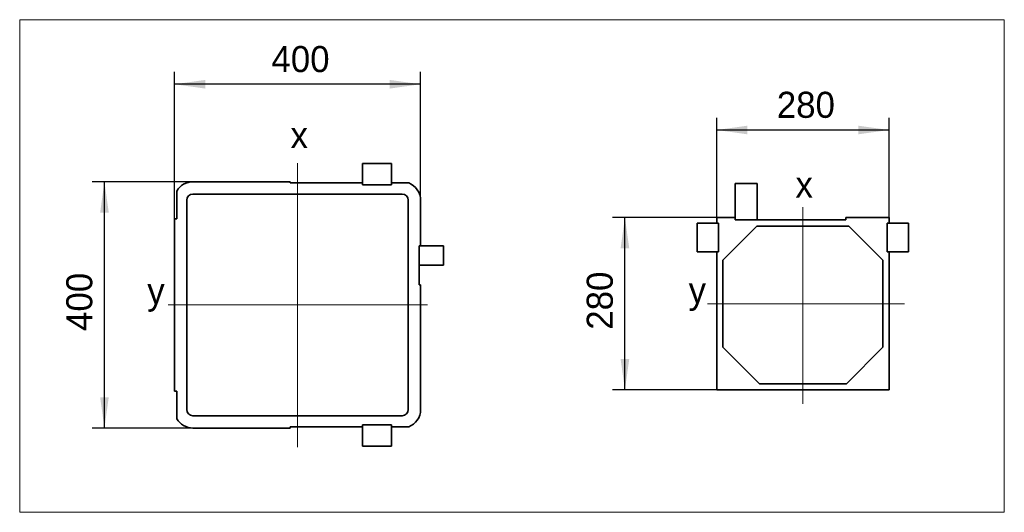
# Model space of a CAD drawing. Header units: millimetres. Extents: x 20 to 400, y 0 to 275.
# Tile 16 of 16: x 230 to 310, y 235 to 275. Entities that reach past the tile are written whole.
import ezdxf

# ---------------------------------------------------------------- set-up
doc = ezdxf.new("R2010")
doc.units = ezdxf.units.MM
doc.linetypes.add('SLD-Durchgehend', pattern=[0])
doc.linetypes.add('SLD-Punktstrich', pattern=[19.05, 15.24, -1.27, 1.27, -1.27])
doc.layers.add('KOPF', color=7, linetype='SLD-Durchgehend')
doc.styles.add('SLDTEXTSTYLE2', font='Gill Sans MT Pro Medium')
doc.dimstyles.new('SLDDIMSTYLE5', dxfattribs={"dimtxt": 1.924756, "dimasz": 2.5, "dimexe": 0, "dimexo": 0.0625, "dimgap": 0.481189, "dimtad": 1, "dimlfac": 20, "dimrnd": 1e-09, "dimzin": 12, "dimdsep": 46, "dimtxsty": 'SLDTEXTSTYLE2', "dimsah": 1, "dimcen": 0.09, "dimadec": 0, "dimazin": 3, "dimtfac": 1, "dimtofl": 0, "dimtmove": 0, "dimatfit": 3, "dimfxl": 1, "dimfrac": 2, "dimtolj": 1, "dimtzin": 12, "dimarcsym": 0})

# ---------------------------------------------------------------- blocks, each defined once
blk = doc.blocks.new('_D_51')
at = {"layer": 'KOPF'}
for p, q in [((242.572, 258.841), (242.572, 270.759)), ((262.572, 260.341), (262.572, 270.759)), ((262.572, 269.759), (242.572, 269.759))]:
    blk.add_line(p, q, dxfattribs=at)
for points in [[(242.572, 269.759), (245.072, 269.409), (245.072, 270.109)], [(262.572, 269.759), (260.072, 270.109), (260.072, 269.409)]]:
    blk.add_solid(points, dxfattribs=at)
at = {"layer": 'KOPF', "insert": (250.455, 272.863), "char_height": 2.1167, "attachment_point": 1, "style": 'SLDTEXTSTYLE2'}
blk.add_mtext('400', dxfattribs=at)
blk = doc.blocks.new('_D_52')
at = {"layer": 'KOPF'}
for p, q in [((244.072, 261.841), (235.886, 261.841)), ((236.886, 241.841), (236.886, 261.841)), ((244.072, 241.841), (235.886, 241.841))]:
    blk.add_line(p, q, dxfattribs=at)
for points in [[(236.886, 261.841), (236.536, 259.341), (237.236, 259.341)], [(236.886, 241.841), (237.236, 244.341), (236.536, 244.341)]]:
    blk.add_solid(points, dxfattribs=at)
at = {"layer": 'KOPF', "insert": (233.782, 249.724), "char_height": 2.1167, "attachment_point": 1, "rotation": 90, "style": 'SLDTEXTSTYLE2'}
blk.add_mtext('400', dxfattribs=at)
blk = doc.blocks.new('_D_53')
at = {"layer": 'KOPF'}
for p, q in [((286.633, 258.94), (278.175, 258.94)), ((279.175, 244.94), (279.175, 258.94)), ((286.633, 244.94), (278.175, 244.94))]:
    blk.add_line(p, q, dxfattribs=at)
for points in [[(279.175, 258.94), (278.825, 256.44), (279.525, 256.44)], [(279.175, 244.94), (279.525, 247.44), (278.825, 247.44)]]:
    blk.add_solid(points, dxfattribs=at)
at = {"layer": 'KOPF', "insert": (276.071, 249.823), "char_height": 2.1167, "attachment_point": 1, "rotation": 90, "style": 'SLDTEXTSTYLE2'}
blk.add_mtext('280', dxfattribs=at)
blk = doc.blocks.new('_D_54')
at = {"layer": 'KOPF'}
for p, q in [((286.633, 258.94), (286.633, 267.044)), ((300.633, 258.94), (300.633, 267.044)), ((286.633, 266.044), (300.633, 266.044))]:
    blk.add_line(p, q, dxfattribs=at)
for points in [[(286.633, 266.044), (289.133, 265.694), (289.133, 266.394)], [(300.633, 266.044), (298.133, 266.394), (298.133, 265.694)]]:
    blk.add_solid(points, dxfattribs=at)
at = {"layer": 'KOPF', "insert": (291.516, 269.148), "char_height": 2.1167, "attachment_point": 1, "style": 'SLDTEXTSTYLE2'}
blk.add_mtext('280', dxfattribs=at)

msp = doc.modelspace()

# ---------------------------------------------------------------- linework, layer by layer
at = {"color": 7, "linetype": 'SLD-Durchgehend', "lineweight": 35}
for p, q in [((260.19657, 263.31597), (257.86657, 263.31597)), ((257.86657, 263.31597), (257.86657, 261.74097)), ((260.19657, 261.74097), (260.19657, 263.31597)), ((251.97157, 261.84097), (244.07157, 261.84097)), ((251.97157, 261.84097), (251.97157, 261.74097)), ((251.97157, 261.74097), (257.86657, 261.74097)), ((257.86657, 261.74097), (257.86657, 261.58597)), ((260.19657, 261.58597), (260.19657, 261.74097)), ((260.19657, 261.74097), (261.61009, 261.74097)), ((288.13295, 261.6901), (289.90795, 261.6901)), ((288.13295, 258.7401), (288.13295, 261.6901)), ((289.90795, 261.6901), (289.90795, 258.7401)), ((242.77157, 258.84097), (242.77157, 261.08931)), ((261.07157, 260.84097), (244.07157, 260.84097)), ((257.86657, 261.58597), (260.19657, 261.58597)), ((243.57157, 260.34097), (243.57157, 243.34097)), ((261.57157, 243.34097), (261.57157, 260.34097)), ((262.57157, 256.62597), (262.57157, 260.34097)), ((242.57157, 258.84097), (242.77157, 258.84097)), ((242.57157, 258.84097), (242.57157, 244.84097)), ((285.05795, 256.1601), (285.05795, 258.4901)), ((285.05795, 258.4901), (286.78795, 258.4901)), ((286.63295, 258.9401), (286.63295, 258.4901)), ((288.13295, 258.9401), (286.63295, 258.9401)), ((286.63295, 258.4901), (286.78795, 258.4901)), ((286.78795, 258.4901), (286.78795, 256.1601)), ((288.13295, 258.7401), (288.13295, 258.9401)), ((297.13295, 258.7401), (288.13295, 258.7401)), ((289.90795, 258.7401), (288.13295, 258.7401)), ((297.13295, 258.9401), (297.13295, 258.7401)), ((300.63295, 258.9401), (297.13295, 258.9401)), ((300.47795, 258.4901), (300.63295, 258.4901)), ((300.47795, 256.1601), (300.47795, 258.4901)), ((300.47795, 258.4901), (302.20795, 258.4901)), ((300.63295, 258.4901), (300.63295, 258.9401)), ((302.20795, 258.4901), (302.20795, 256.1601)), ((289.90072, 258.2401), (287.13295, 255.47233)), ((297.36519, 258.2401), (289.90072, 258.2401)), ((300.13295, 255.47233), (297.36519, 258.2401)), ((262.57157, 256.62597), (262.44657, 256.62597)), ((262.44657, 256.62597), (262.44657, 254.62597)), ((264.44657, 256.62597), (262.57157, 256.62597)), ((264.44657, 255.07597), (264.44657, 256.62597)), ((286.78795, 256.1601), (285.05795, 256.1601)), ((286.78795, 256.1601), (286.63295, 256.1601)), ((286.63295, 256.1601), (286.63295, 244.9401)), ((300.63295, 256.1601), (300.47795, 256.1601)), ((302.20795, 256.1601), (300.47795, 256.1601)), ((300.63295, 244.9401), (300.63295, 256.1601)), ((287.13295, 255.47233), (287.13295, 248.40787)), ((300.13295, 248.40787), (300.13295, 255.47233)), ((262.44657, 255.07597), (264.44657, 255.07597)), ((262.44657, 254.62597), (262.45157, 254.62597)), ((262.45157, 254.62597), (262.45157, 253.47597)), ((262.45157, 253.47597), (262.57157, 253.47597)), ((262.57157, 243.34097), (262.57157, 253.47597)), ((287.13295, 248.40787), (290.10072, 245.4401)), ((297.16519, 245.4401), (300.13295, 248.40787)), ((242.77157, 244.84097), (242.57157, 244.84097)), ((242.77157, 242.59264), (242.77157, 244.84097)), ((286.63295, 244.9401), (300.63295, 244.9401)), ((290.10072, 245.4401), (297.16519, 245.4401)), ((244.07157, 242.84097), (261.07157, 242.84097)), ((244.07157, 241.84097), (251.97157, 241.84097)), ((257.86657, 241.94097), (251.97157, 241.94097)), ((251.97157, 241.94097), (251.97157, 241.84097)), ((257.86657, 242.09597), (257.86657, 241.94097)), ((260.19657, 242.09597), (257.86657, 242.09597)), ((257.86657, 241.94097), (257.86657, 240.36597)), ((260.19657, 241.94097), (260.19657, 242.09597)), ((261.61009, 241.94097), (260.19657, 241.94097)), ((260.19657, 240.36597), (260.19657, 241.94097)), ((257.86657, 240.36597), (260.19657, 240.36597))]:
    msp.add_line(p, q, dxfattribs=at)
for centre, radius, start, end in [((244.07157, 260.34097), 1.5, 90, 150.0735651), ((261.07157, 260.34097), 1.5, 0, 68.9605302), ((244.07157, 260.34097), 0.5, 90, 180), ((261.07157, 260.34097), 0.5, 0, 90), ((244.07157, 243.34097), 0.5, 180, 270), ((261.07157, 243.34097), 0.5, 270, 0), ((261.07157, 243.34097), 1.5, 291.0394698, 0), ((244.07157, 243.34097), 1.5, 209.9264349, 270)]:
    msp.add_arc(centre, radius, start, end, dxfattribs=at)
at = {"layer": 'KOPF', "lineweight": 18}
for p, q in [((230, 275), (310, 275)), ((230, 275), (230, 235)), ((310, 275), (310, 235)), ((230, 235), (310, 235))]:
    msp.add_line(p, q, dxfattribs=at)
at = {"layer": 'KOPF', "linetype": 'SLD-Punktstrich', "lineweight": 18, "ltscale": 1.85}
for p, q in [((252.57157, 240.29449), (252.57157, 263.34871)), ((293.63295, 259.77909), (293.63295, 243.80715)), ((263.12871, 251.84097), (242.07157, 251.84097)), ((285.88721, 251.9401), (301.89035, 251.9401))]:
    msp.add_line(p, q, dxfattribs=at)

# ---------------------------------------------------------------- texts
at = {"layer": 'KOPF', "char_height": 2.11667, "attachment_point": 1, "style": 'SLDTEXTSTYLE2'}
for s, insert in [('x', (252.00518, 266.68837)), ('x', (293.03163, 262.67442)), ('y', (240.3639, 254.02868)), ('y', (284.3503, 254.09406))]:
    msp.add_mtext(s, dxfattribs=dict(at, insert=insert))

# ---------------------------------------------------------------- dimensions: what is measured, and where the dimension line sits
at = {"layer": 'KOPF'}
for base, p1, p2, picture, middle in [((242.57157, 269.75896), (262.57157, 260.34097), (242.57157, 258.84097), '_D_51', (252.57157, 269.75896)), ((300.63295, 266.04416), (286.63295, 258.9401), (300.63295, 258.9401), '_D_54', (293.63295, 266.04416))]:
    dim = msp.add_linear_dim(base=base, p1=p1, p2=p2, dimstyle='SLDDIMSTYLE5', dxfattribs=at)
    dim.commit()
    dim.dimension.update_dxf_attribs({"geometry": picture, "text_midpoint": middle, "dimtype": 160})
for base, p1, p2, picture, middle in [((236.88608, 261.84097), (244.07157, 241.84097), (244.07157, 261.84097), '_D_52', (236.88608, 251.84097)), ((279.17471, 258.9401), (286.63295, 244.9401), (286.63295, 258.9401), '_D_53', (279.17471, 251.9401))]:
    dim = msp.add_linear_dim(base=base, p1=p1, p2=p2, angle=90, dimstyle='SLDDIMSTYLE5', dxfattribs=at)
    dim.commit()
    dim.dimension.update_dxf_attribs({"geometry": picture, "text_midpoint": middle, "dimtype": 160})

doc.saveas('drawing.dxf')
